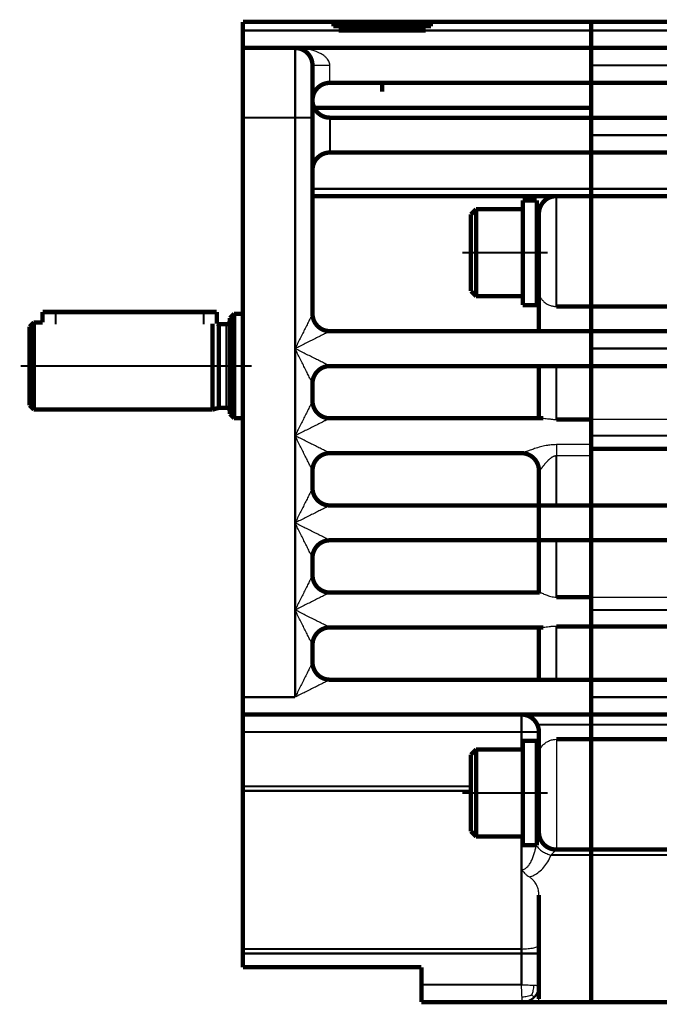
# Model space of a CAD drawing. Header units: inches. Extents: x -427 to 263, y -245 to 239.
# Tile 3 of 9: x -263 to -189, y -67 to 46. Entities that reach past the tile are written whole.
import ezdxf

# ---------------------------------------------------------------- set-up
doc = ezdxf.new("R2010")
doc.units = ezdxf.units.IN
doc.linetypes.add('DOT_CENTER', pattern=[14, 12, -1, 0, -1])
doc.layers.add('1', color=7, linetype='Continuous')

# ---------------------------------------------------------------- blocks, each defined once
blk = doc.blocks.new('D6885T1A3X3X20L__87', base_point=(-260.25, 10.6))
at = {"color": 7, "linetype": 'Continuous', "const_width": 0.5}
for points in [[(-260, 10.99), (-260, 12.19)], [(-260, 12.19), (-258.5, 12.19)], [(-241.5, 12.19), (-258.5, 12.19)], [(-241.5, 12.19), (-240, 12.19)], [(-240, 10.85), (-240, 12.19)]]:
    blk.add_lwpolyline(points, dxfattribs=at)
at = {"color": 124, "linetype": 'Continuous', "const_width": 0.25}
for points in [[(-258.5, 10.76), (-258.5, 12.19)], [(-241.5, 10.76), (-241.5, 12.19)]]:
    blk.add_lwpolyline(points, dxfattribs=at)
blk = doc.blocks.new('1400004010_01_R4_Antriebswelle__88', base_point=(-261.75, -0.26))
at = {"color": 7, "linetype": 'Continuous', "const_width": 0.5}
for points in [[(-238.9, 10.79, 0.414214), (-238.5, 11.19, 0.414214)], [(-238.5, 0.79, 0.414214), (-238.9, 1.19, 0.414214)]]:
    blk.add_lwpolyline(points, format="xyb", dxfattribs=at)
for points in [[(-238.5, 11.49), (-238, 11.99)], [(-238.5, 11.19), (-238.5, 11.49)], [(-238.5, 5.99), (-238.5, 11.19)], [(-238, 5.99), (-238, 11.99)], [(-237, 11.99), (-238, 11.99)], [(-261.5, 10.49), (-261, 10.99)], [(-261.5, 5.99), (-261.5, 10.49)], [(-261, 5.99), (-261, 10.99)], [(-260, 10.99), (-261, 10.99)], [(-240.5, 0.99), (-240.5, 10.86)], [(-239.75, 10.79), (-240, 10.85)], [(-239.75, 10.79), (-238.9, 10.79)], [(-239.75, 1.19), (-239.75, 10.79)], [(-261.5, 1.49), (-261.5, 5.99)], [(-261, 0.99), (-261, 5.99)], [(-238.5, 0.79), (-238.5, 5.99)], [(-238, -0.01), (-238, 5.99)], [(-261.5, 1.49), (-261, 0.99)], [(-240.5, 0.99), (-261, 0.99)], [(-239.75, 1.19), (-240.5, 0.99)], [(-239.75, 1.19), (-238.9, 1.19)], [(-238.5, 0.49), (-238.5, 0.79)], [(-238.5, 0.49), (-238, -0.01)], [(-237, -0.01), (-238, -0.01)]]:
    blk.add_lwpolyline(points, dxfattribs=at)
at = {"color": 124, "linetype": 'Continuous', "const_width": 0.25}
blk.add_lwpolyline([(-238.9, 1.19), (-238.9, 10.79)], dxfattribs=at)
at = {"layer": '1', "color": 30, "linetype": 'DOT_CENTER', "const_width": 0.25}
for points in [[(-237.9, 5.99), (-262.5, 5.99)], [(-239.5, 5.99), (-236, 5.99)]]:
    blk.add_lwpolyline(points, dxfattribs=at)
blk = doc.blocks.new('1402004010_R4_Welleneinheit_Antrieb_2__89', base_point=(-261.75, -0.26))
for name, p in [('D6885T1A3X3X20L__87', (-260.25, 10.6)), ('1400004010_01_R4_Antriebswelle__88', (-261.75, -0.26))]:
    blk.add_blockref(name, p)
blk = doc.blocks.new('Schraube_M_6x20_DIN_912_3_2__90', base_point=(-211.06, 13.74))
at = {"color": 7, "linetype": 'Continuous', "const_width": 0.5}
for points in [[(-210.81, 23.39), (-210.21, 23.99)], [(-210.21, 23.99), (-204.85, 23.99)], [(-210.21, 23.99), (-210.21, 13.99)], [(-210.81, 23.39), (-210.81, 14.59)], [(-203.25, 21.99), (-203, 21.99)], [(-203.25, 15.99), (-203, 15.99)], [(-210.81, 14.59), (-210.21, 13.99)], [(-210.21, 13.99), (-204.85, 13.99)]]:
    blk.add_lwpolyline(points, dxfattribs=at)
at = {"layer": '1', "color": 2, "linetype": 'Continuous', "const_width": 0.25}
for points in [[(-203.25, 21.49), (-203, 21.49)], [(-203.25, 16.49), (-203, 16.49)]]:
    blk.add_lwpolyline(points, dxfattribs=at)
blk = doc.blocks.new('1933100008_Schnor_Scheibe_A_6_4_3_2__91', base_point=(-205.1, 12.74))
at = {"color": 7, "linetype": 'Continuous', "const_width": 0.5}
for points in [[(-204.85, 24.99), (-204.85, 18.99)], [(-204.85, 24.99), (-203.25, 24.99)], [(-203.25, 24.99), (-203.25, 18.99)], [(-204.85, 18.99), (-204.85, 12.99)], [(-203.25, 18.99), (-203.25, 12.99)], [(-204.85, 12.99), (-203.25, 12.99)]]:
    blk.add_lwpolyline(points, dxfattribs=at)
at = {"layer": '1', "color": 30, "linetype": 'DOT_CENTER', "const_width": 0.25}
blk.add_lwpolyline([(-211.81, 18.99), (-202, 18.99)], dxfattribs=at)
blk = doc.blocks.new('1932007002_Verschlussschraube_M10_1_DIN906_2_3__94', base_point=(-226.25, 44.24))
at = {"color": 7, "linetype": 'Continuous', "const_width": 0.5}
for points in [[(-225.5, 44.99), (-221, 44.99)], [(-221, 44.99), (-220.67, 44.99)], [(-220.67, 44.99), (-216.5, 44.99)], [(-221, 44.49), (-226, 44.49)], [(-220.63, 44.49), (-221, 44.49)], [(-216, 44.49), (-220.63, 44.49)]]:
    blk.add_lwpolyline(points, dxfattribs=at)
blk = doc.blocks.new('Schraube_M_6x20_DIN_912_4_2__95', base_point=(-211.06, -48.26))
at = {"color": 7, "linetype": 'Continuous', "const_width": 0.5}
for points in [[(-210.81, -38.61), (-210.21, -38.01)], [(-210.81, -38.61), (-210.81, -47.41)], [(-210.21, -38.01), (-210.21, -48.01)], [(-210.21, -38.01), (-204.85, -38.01)], [(-203.25, -40.01), (-203, -40.01)], [(-203.25, -46.01), (-203, -46.01)], [(-210.81, -47.41), (-210.21, -48.01)], [(-210.21, -48.01), (-204.85, -48.01)]]:
    blk.add_lwpolyline(points, dxfattribs=at)
at = {"layer": '1', "color": 2, "linetype": 'Continuous', "const_width": 0.25}
for points in [[(-203.25, -40.51), (-203, -40.51)], [(-203.25, -45.51), (-203, -45.51)]]:
    blk.add_lwpolyline(points, dxfattribs=at)
blk = doc.blocks.new('1933100008_Schnor_Scheibe_A_6_4_4_2__96', base_point=(-205.1, -49.26))
at = {"color": 7, "linetype": 'Continuous', "const_width": 0.5}
for points in [[(-204.85, -37.01), (-204.85, -43.01)], [(-204.85, -37.01), (-203.25, -37.01)], [(-203.25, -37.01), (-203.25, -43.01)], [(-204.85, -43.01), (-204.85, -49.01)], [(-203.25, -43.01), (-203.25, -49.01)], [(-204.85, -49.01), (-203.25, -49.01)]]:
    blk.add_lwpolyline(points, dxfattribs=at)
at = {"layer": '1', "color": 30, "linetype": 'DOT_CENTER', "const_width": 0.25}
blk.add_lwpolyline([(-211.81, -43.01), (-202, -43.01)], dxfattribs=at)
blk = doc.blocks.new('1400001010_05_R4_Gehäuse_Antrieb_B3_3__98', base_point=(-237.25, -67.26))
at = {"color": 7, "linetype": 'Continuous', "const_width": 0.5}
for points in [[(-237, 44.49), (-237, 45.49)], [(-237, 45.49), (-226.59, 45.49)], [(-226.59, 45.49), (-215.41, 45.49)], [(-226.59, 44.99), (-226.59, 45.49)], [(-226.59, 44.99), (-225.5, 44.99)], [(-225.5, 44.99), (-221, 44.99)], [(-221, 44.99), (-220.67, 44.99)], [(-220.67, 44.99), (-216.5, 44.99)], [(-216.5, 44.99), (-215.41, 44.99)], [(-215.41, 45.49), (-197, 45.49)], [(-215.41, 44.99), (-215.41, 45.49)], [(-197, 44.49), (-197, 45.49)], [(-237, 42.49), (-237, 44.49)], [(-221, 44.49), (-226, 44.49)], [(-220.63, 44.49), (-221, 44.49)], [(-216, 44.49), (-220.63, 44.49)], [(-197, 44.49), (-197, 42.49)], [(-231, 42.49), (-237, 42.49)], [(-237, 42.49), (-237, 34.49)], [(-231, 42.49), (-197, 42.49)], [(-197, 42.49), (-197, 40.49)], [(-229, 40.49), (-229, 36.49)], [(-197, 40.49), (-197, 38.49)], [(-227, 38.49), (-221, 38.49)], [(-221, 38.49), (-197, 38.49)], [(-221, 37.49), (-221, 38.49)], [(-197, 37.99), (-197, 38.49)], [(-197, 35.62), (-197, 37.99)], [(-229, 36.49), (-229, 34.49)], [(-197, 35.62), (-228.8, 35.62)], [(-197, 35.62), (-197, 34.49)], [(-237, -32.01), (-237, 34.49)], [(-229, 28.49), (-229, 34.49)], [(-227, 34.49), (-197, 34.49)], [(-197, 34.49), (-197, 32.49)], [(-197, 32.49), (-197, 30.49)], [(-227, 30.49), (-197, 30.49)], [(-197, 30.49), (-197, 26.33)], [(-229, 26.33), (-229, 28.49)], [(-229, 25.49), (-229, 26.33)], [(-197, 26.33), (-197, 25.49)], [(-229, 11.99), (-229, 25.49)], [(-201, 25.49), (-229, 25.49)], [(-197, 25.49), (-201, 25.49)], [(-197, 25.49), (-197, 12.82)], [(-203, 23.49), (-203, 14.63)], [(-203, 14.63), (-203, 9.99)], [(-197, 12.82), (-201, 12.82)], [(-197, 12.82), (-197, 9.99)], [(-203, 9.99), (-227, 9.99)], [(-197, 9.99), (-203, 9.99)], [(-197, 9.99), (-197, 7.99)], [(-197, 7.99), (-197, 5.99)], [(-203, 5.99), (-227, 5.99)], [(-201, 5.99), (-203, 5.99)], [(-203, 5.99), (-203, -0.01)], [(-197, 5.99), (-201, 5.99)], [(-197, 5.99), (-197, -0.14)], [(-229, 1.99), (-229, 3.99)], [(-203, -0.01), (-227, -0.01)], [(-202.48, -0.01), (-203, -0.01)], [(-197, -0.14), (-201, -0.14)], [(-197, -2.01), (-197, -0.14)], [(-197, -3.03), (-197, -2.01)], [(-197, -3.03), (-197, -3.5)], [(-197, -3.5), (-197, -4.33)], [(-205, -4.01), (-227, -4.01)], [(-204.99, -4.01), (-205, -4.01)], [(-197, -4.33), (-197, -10.01)], [(-229, -8.01), (-229, -6.01)], [(-203, -6.01), (-203, -10.01)], [(-203, -10.01), (-227, -10.01)], [(-203, -14.01), (-203, -10.01)], [(-201, -10.01), (-203, -10.01)], [(-197, -10.01), (-201, -10.01)], [(-197, -14.01), (-197, -10.01)], [(-203, -14.01), (-227, -14.01)], [(-203, -14.01), (-203, -20.01)], [(-201, -14.01), (-203, -14.01)], [(-197, -14.01), (-201, -14.01)], [(-197, -14.01), (-197, -20.53)], [(-229, -18.01), (-229, -16.01)], [(-203, -20.01), (-227, -20.01)], [(-202.91, -20.01), (-203, -20.01)], [(-197, -20.53), (-201, -20.53)], [(-197, -22.01), (-197, -20.53)], [(-197, -23.89), (-197, -22.01)], [(-197, -23.89), (-201, -23.89)], [(-197, -23.89), (-197, -30.01)], [(-203, -24.01), (-227, -24.01)], [(-203, -24.01), (-203, -30.01)], [(-202.48, -24.01), (-203, -24.01)], [(-229, -28.01), (-229, -26.01)], [(-203, -30.01), (-227, -30.01)], [(-201, -30.01), (-203, -30.01)], [(-197, -30.01), (-201, -30.01)], [(-197, -32.01), (-197, -30.01)], [(-237, -32.01), (-237, -34.01)], [(-197, -34.01), (-197, -32.01)], [(-237, -36.01), (-237, -34.01)], [(-205, -34.01), (-237, -34.01)], [(-197, -34.01), (-205, -34.01)], [(-197, -34.01), (-197, -35.17)], [(-197, -35.17), (-197, -36.85)], [(-237, -42.25), (-237, -36.01)], [(-203, -36.01), (-203, -38.65)], [(-197, -36.85), (-201, -36.85)], [(-197, -36.85), (-197, -49.51)], [(-203, -38.65), (-203, -47.53)], [(-237, -42.25), (-237, -42.77)], [(-237, -42.77), (-237, -60.92)], [(-197, -49.51), (-201, -49.51)], [(-197, -49.51), (-197, -50.13)], [(-197, -50.13), (-197, -62.01)], [(-203, -54.72), (-203, -60.4)], [(-237, -61.44), (-237, -60.92)], [(-203, -60.4), (-203, -61.44)], [(-237, -63.01), (-237, -61.44)], [(-203, -65.13), (-203, -61.44)], [(-197, -62.01), (-197, -67.01)], [(-237, -63.01), (-216.5, -63.01)], [(-216.5, -65.01), (-216.5, -63.01)], [(-216.5, -65.01), (-216.5, -67.01)], [(-203, -66.66), (-203, -65.13)], [(-204.89, -67.01), (-216.5, -67.01)], [(-203, -67.01), (-204.89, -67.01)], [(-197, -67.01), (-203, -67.01)]]:
    blk.add_lwpolyline(points, dxfattribs=at)
at = {"color": 124, "linetype": 'Continuous', "const_width": 0.25}
for points in [[(-226, 44.49), (-237, 44.49)], [(-197, 44.49), (-216, 44.49)], [(-231, 42.49), (-231, 34.49)], [(-231, 34.49), (-237, 34.49)], [(-229, 34.49), (-231, 34.49)], [(-231, 7.99), (-231, 34.49)], [(-227, 30.49), (-227, 34.49)], [(-197, 26.33), (-229, 26.33)], [(-201, 25.49), (-201, 12.82)], [(-231, -2.01), (-231, 7.99)], [(-201, 5.99), (-201, -0.14)], [(-231, -12.01), (-231, -2.01)], [(-201, -4.33), (-201, -10.01)], [(-231, -22.01), (-231, -12.01)], [(-201, -14.01), (-201, -20.53)], [(-231, -32.01), (-231, -22.01)], [(-201, -23.89), (-201, -30.01)], [(-231, -32.01), (-237, -32.01)], [(-205, -34.01), (-205, -36.01)], [(-205, -36.01), (-237, -36.01)], [(-205, -36.01), (-205, -38.01)], [(-203, -36.01), (-205, -36.01)], [(-197, -35.17), (-203.19, -35.17)], [(-210.81, -42.25), (-237, -42.25)], [(-210.81, -42.77), (-237, -42.77)], [(-205, -48.01), (-205, -51.82)], [(-197, -50.13), (-201.61, -50.13)], [(-205, -51.82), (-205, -60.92)], [(-205, -60.92), (-237, -60.92)], [(-205, -60.92), (-205, -61.44)], [(-205, -61.44), (-237, -61.44)], [(-205, -65.01), (-205, -61.44)], [(-203, -61.44), (-205, -61.44)], [(-205, -65.01), (-216.5, -65.01)]]:
    blk.add_lwpolyline(points, dxfattribs=at)
at = {"color": 7, "linetype": 'Continuous', "const_width": 0.5}
for points in [[(-229, 40.49, 0.414214), (-231, 42.49, 0.414214)], [(-227, 38.49, 0.414214), (-229, 36.49, 0.414214)], [(-229, 36.49, 0.11279), (-228.8, 35.62, 0.11279)], [(-228.8, 35.62, 0.28797), (-227, 34.49, 0.28797)], [(-227, 30.49, 0.414214), (-229, 28.49, 0.414214)], [(-201, 25.49, 0.414214), (-203, 23.49, 0.414214)], [(-229, 11.99, 0.414214), (-227, 9.99, 0.414214)], [(-227, 5.99, 0.414214), (-229, 3.99, 0.414214)], [(-229, 1.99, 0.414214), (-227, -0.01, 0.414214)], [(-227, -4.01, 0.414214), (-229, -6.01, 0.414214)], [(-204.99, -4.01, 0.001794), (-205, -4.01, 0.001794)], [(-203, -6.01, 0.412113), (-204.99, -4.01, 0.412113)], [(-229, -8.01, 0.414214), (-227, -10.01, 0.414214)], [(-227, -14.01, 0.414214), (-229, -16.01, 0.414214)], [(-229, -18.01, 0.414214), (-227, -20.01, 0.414214)], [(-227, -24.01, 0.414214), (-229, -26.01, 0.414214)], [(-229, -28.01, 0.414214), (-227, -30.01, 0.414214)], [(-203.19, -35.17, 0.291942), (-205, -34.01, 0.291942)], [(-203, -36.01, 0.109081), (-203.19, -35.17, 0.109081)], [(-203, -47.51, 0.002122), (-203, -47.53, 0.002122)], [(-203, -47.53, 0.411729), (-201, -49.51, 0.411729)]]:
    blk.add_lwpolyline(points, format="xyb", dxfattribs=at)
at = {"color": 124, "linetype": 'Continuous', "const_width": 0.25}
for points in [[(-203, -6.01, 0.164008), (-202.99, -6.03, 0.164008)], [(-203.55, -66.46, 0.198912), (-203, -65.13, 0.198912)], [(-204.89, -67.01, 0.198912), (-203.55, -66.46, 0.198912)]]:
    blk.add_lwpolyline(points, format="xyb", dxfattribs=at)
at = {"color": 124, "linetype": 'Continuous'}
for points, knots in [([(-227, 40.49), (-227, 40.51), (-227, 40.57), (-227.02, 40.69), (-227.07, 40.87), (-227.19, 41.11), (-227.38, 41.34), (-227.64, 41.59), (-227.98, 41.81), (-228.34, 41.98), (-228.74, 42.14), (-229.18, 42.27), (-229.67, 42.38), (-230.11, 42.44), (-230.49, 42.47), (-230.78, 42.48), (-230.94, 42.49), (-231, 42.49)], [0, 0, 0, 0, 0.083438, 0.157061, 0.365277, 0.650223, 0.944775, 1.271158, 1.72816, 2.143097, 2.476485, 3.015437, 3.520674, 3.975487, 4.360979, 4.656766, 4.841439, 4.841439, 4.841439, 4.841439]), ([(-227, 40.49), (-227.12, 40.49), (-227.37, 40.49), (-227.74, 40.49), (-228.08, 40.49), (-228.39, 40.49), (-228.65, 40.49), (-228.82, 40.49), (-228.93, 40.49), (-228.98, 40.49), (-229, 40.49)], [0, 0, 0, 0, 0.374731, 0.736189, 1.098019, 1.414213, 1.671632, 1.859577, 1.929788, 2, 2, 2, 2]), ([(-227, 38.49), (-227, 38.51), (-227, 38.56), (-227, 38.67), (-227, 38.84), (-227, 39.09), (-227, 39.39), (-227, 39.73), (-227, 40.1), (-227, 40.36), (-227, 40.49)], [0, 0, 0, 0, 0.075873, 0.151746, 0.336886, 0.586256, 0.889114, 1.234586, 1.609794, 2, 2, 2, 2]), ([(-229, 11.99), (-229, 11.98), (-229, 11.98), (-229.01, 11.97), (-229.02, 11.94), (-229.04, 11.9), (-229.07, 11.85), (-229.1, 11.78), (-229.14, 11.7), (-229.19, 11.6), (-229.25, 11.49), (-229.33, 11.33), (-229.43, 11.12), (-229.56, 10.86), (-229.7, 10.59), (-229.89, 10.21), (-230.12, 9.74), (-230.41, 9.16), (-230.71, 8.57), (-230.9, 8.18), (-231, 7.99)], [0, 0, 0, 0, 0.00687, 0.013741, 0.043631, 0.088416, 0.146186, 0.215035, 0.317714, 0.432045, 0.555881, 0.687074, 0.964809, 1.257441, 1.56142, 1.873194, 2.509289, 3.157016, 3.812568, 4.472136, 4.472136, 4.472136, 4.472136]), ([(-227, 9.99), (-227, 9.99), (-227.01, 9.98), (-227.02, 9.98), (-227.04, 9.96), (-227.08, 9.94), (-227.13, 9.92), (-227.2, 9.88), (-227.29, 9.84), (-227.39, 9.79), (-227.5, 9.74), (-227.66, 9.66), (-227.87, 9.55), (-228.13, 9.42), (-228.4, 9.29), (-228.77, 9.1), (-229.25, 8.86), (-229.83, 8.57), (-230.41, 8.28), (-230.8, 8.08), (-231, 7.99)], [0, 0, 0, 0, 0.00687, 0.013741, 0.043631, 0.088416, 0.146186, 0.215035, 0.317714, 0.432045, 0.555881, 0.687074, 0.964809, 1.257441, 1.56142, 1.873194, 2.509289, 3.157016, 3.812568, 4.472136, 4.472136, 4.472136, 4.472136]), ([(-229, 3.99), (-229, 3.99), (-229, 3.99), (-229.01, 4.01), (-229.02, 4.03), (-229.04, 4.07), (-229.07, 4.12), (-229.1, 4.19), (-229.14, 4.27), (-229.19, 4.38), (-229.25, 4.49), (-229.33, 4.64), (-229.43, 4.85), (-229.56, 5.11), (-229.7, 5.38), (-229.89, 5.76), (-230.12, 6.23), (-230.41, 6.81), (-230.71, 7.4), (-230.9, 7.79), (-231, 7.99)], [0, 0, 0, 0, 0.00687, 0.013741, 0.043632, 0.088416, 0.146186, 0.215035, 0.317714, 0.432045, 0.555881, 0.687074, 0.964809, 1.257441, 1.56142, 1.873195, 2.509289, 3.157016, 3.812568, 4.472136, 4.472136, 4.472136, 4.472136]), ([(-227, 5.99), (-227, 5.99), (-227.01, 5.99), (-227.02, 6), (-227.04, 6.01), (-227.08, 6.03), (-227.13, 6.05), (-227.2, 6.09), (-227.29, 6.13), (-227.39, 6.18), (-227.5, 6.24), (-227.66, 6.32), (-227.87, 6.42), (-228.13, 6.55), (-228.4, 6.69), (-228.77, 6.87), (-229.25, 7.11), (-229.83, 7.4), (-230.41, 7.69), (-230.8, 7.89), (-231, 7.99)], [0, 0, 0, 0, 0.00687, 0.013741, 0.043631, 0.088416, 0.146186, 0.215035, 0.317714, 0.432045, 0.555881, 0.687074, 0.964809, 1.257441, 1.56142, 1.873194, 2.509289, 3.157016, 3.812568, 4.472136, 4.472136, 4.472136, 4.472136]), ([(-229, 1.99), (-229, 1.98), (-229, 1.98), (-229.01, 1.97), (-229.02, 1.94), (-229.04, 1.9), (-229.07, 1.85), (-229.1, 1.78), (-229.14, 1.7), (-229.19, 1.6), (-229.25, 1.49), (-229.33, 1.33), (-229.43, 1.12), (-229.56, 0.86), (-229.7, 0.59), (-229.89, 0.21), (-230.12, -0.26), (-230.41, -0.84), (-230.71, -1.43), (-230.9, -1.82), (-231, -2.01)], [0, 0, 0, 0, 0.00687, 0.013741, 0.043631, 0.088416, 0.146186, 0.215035, 0.317714, 0.432045, 0.555881, 0.687074, 0.964809, 1.257441, 1.56142, 1.873194, 2.509289, 3.157016, 3.812568, 4.472136, 4.472136, 4.472136, 4.472136]), ([(-227, -0.01), (-227, -0.01), (-227.01, -0.02), (-227.02, -0.02), (-227.04, -0.04), (-227.08, -0.06), (-227.13, -0.08), (-227.2, -0.12), (-227.29, -0.16), (-227.39, -0.21), (-227.5, -0.26), (-227.66, -0.34), (-227.87, -0.45), (-228.13, -0.58), (-228.4, -0.71), (-228.77, -0.9), (-229.25, -1.14), (-229.83, -1.43), (-230.41, -1.72), (-230.8, -1.92), (-231, -2.01)], [0, 0, 0, 0, 0.00687, 0.013741, 0.043631, 0.088416, 0.146186, 0.215035, 0.317714, 0.432045, 0.555881, 0.687074, 0.964809, 1.257441, 1.56142, 1.873194, 2.509289, 3.157016, 3.812568, 4.472136, 4.472136, 4.472136, 4.472136]), ([(-229, -6.01), (-229, -6.01), (-229, -6.01), (-229.01, -5.99), (-229.02, -5.97), (-229.04, -5.93), (-229.07, -5.88), (-229.1, -5.81), (-229.14, -5.73), (-229.19, -5.62), (-229.25, -5.51), (-229.33, -5.36), (-229.43, -5.15), (-229.56, -4.89), (-229.7, -4.62), (-229.89, -4.24), (-230.12, -3.77), (-230.41, -3.19), (-230.71, -2.6), (-230.9, -2.21), (-231, -2.01)], [0, 0, 0, 0, 0.00687, 0.013741, 0.043631, 0.088416, 0.146186, 0.215035, 0.317714, 0.432045, 0.555881, 0.687074, 0.964809, 1.257441, 1.56142, 1.873194, 2.509289, 3.157016, 3.812568, 4.472136, 4.472136, 4.472136, 4.472136]), ([(-227, -4.01), (-227, -4.01), (-227.01, -4.01), (-227.02, -4), (-227.04, -3.99), (-227.08, -3.97), (-227.13, -3.95), (-227.2, -3.91), (-227.29, -3.87), (-227.39, -3.82), (-227.5, -3.76), (-227.66, -3.68), (-227.87, -3.58), (-228.13, -3.45), (-228.4, -3.31), (-228.77, -3.13), (-229.25, -2.89), (-229.83, -2.6), (-230.41, -2.31), (-230.8, -2.11), (-231, -2.01)], [0, 0, 0, 0, 0.00687, 0.013741, 0.043631, 0.088416, 0.146186, 0.215035, 0.317714, 0.432045, 0.555881, 0.687074, 0.964809, 1.257441, 1.56142, 1.873194, 2.509289, 3.157016, 3.812568, 4.472136, 4.472136, 4.472136, 4.472136]), ([(-201, -3.03), (-201.2, -3.04), (-201.59, -3.05), (-202.2, -3.14), (-202.84, -3.29), (-203.44, -3.47), (-203.97, -3.66), (-204.37, -3.8), (-204.65, -3.91), (-204.82, -3.97), (-204.92, -4), (-204.97, -4.01), (-204.99, -4.01)], [0, 0, 0, 0, 0.585114, 1.191376, 1.838473, 2.544554, 3.077516, 3.541317, 3.796863, 3.988683, 4.07011, 4.126508, 4.126508, 4.126508, 4.126508]), ([(-197, -3.03), (-197.64, -3.03), (-198.93, -3.03), (-200.25, -3.03), (-200.93, -3.03), (-200.98, -3.03), (-201, -3.03)], [0, 0, 0, 0, 1.933773, 3.867547, 3.933779, 4.000013, 4.000013, 4.000013, 4.000013]), ([(-201, -3.03), (-201, -3.08), (-201, -3.18), (-201, -3.34), (-201, -3.5), (-201, -3.66), (-201, -3.83), (-201, -4), (-201, -4.17), (-201, -4.28), (-201, -4.33)], [0, 0, 0, 0, 0.146742, 0.301211, 0.46194, 0.627281, 0.795463, 0.964654, 1.133023, 1.298815, 1.298815, 1.298815, 1.298815]), ([(-204.99, -4.01), (-204.86, -4.02), (-204.61, -4.03), (-204.24, -4.15), (-203.88, -4.33), (-203.56, -4.6), (-203.3, -4.92), (-203.12, -5.28), (-203.01, -5.66), (-203, -5.91), (-202.99, -6.03)], [0, 0, 0, 0, 0.366069, 0.754362, 1.159251, 1.573089, 1.98723, 2.392954, 2.78242, 3.149771, 3.149771, 3.149771, 3.149771]), ([(-201, -4.33), (-201.02, -4.33), (-201.05, -4.33), (-201.11, -4.34), (-201.17, -4.35), (-201.22, -4.36), (-201.29, -4.38), (-201.35, -4.41), (-201.41, -4.44), (-201.48, -4.47), (-201.55, -4.51), (-201.61, -4.56), (-201.68, -4.61), (-201.75, -4.67), (-201.82, -4.73), (-201.89, -4.79), (-201.96, -4.86), (-202.03, -4.94), (-202.11, -5.01), (-202.18, -5.09), (-202.24, -5.17), (-202.31, -5.25), (-202.38, -5.33), (-202.44, -5.41), (-202.5, -5.48), (-202.56, -5.56), (-202.61, -5.63), (-202.66, -5.7), (-202.71, -5.75), (-202.75, -5.8), (-202.78, -5.84), (-202.81, -5.88), (-202.84, -5.92), (-202.87, -5.95), (-202.89, -5.97), (-202.91, -6), (-202.93, -6.01), (-202.95, -6.02), (-202.96, -6.03), (-202.97, -6.04), (-202.98, -6.04), (-202.99, -6.04), (-202.99, -6.03), (-202.99, -6.03), (-202.99, -6.03)], [0, 0, 0, 0, 0.054272, 0.109517, 0.166071, 0.224274, 0.290798, 0.359395, 0.430443, 0.504285, 0.58123, 0.661557, 0.745513, 0.837284, 0.931798, 1.028945, 1.128589, 1.230564, 1.334688, 1.440758, 1.54856, 1.65115, 1.752559, 1.852151, 1.949286, 2.043319, 2.133601, 2.219481, 2.300309, 2.356629, 2.409441, 2.45848, 2.503489, 2.544215, 2.580414, 2.609338, 2.633687, 2.65365, 2.669486, 2.681609, 2.690798, 2.698586, 2.700094, 2.702719, 2.702719, 2.702719, 2.702719]), ([(-197, -4.33), (-197.64, -4.33), (-198.93, -4.33), (-200.25, -4.33), (-200.93, -4.33), (-200.98, -4.33), (-201, -4.33)], [0, 0, 0, 0, 1.933773, 3.867547, 3.933774, 4, 4, 4, 4]), ([(-229, -8.01), (-229, -8.02), (-229, -8.02), (-229.01, -8.03), (-229.02, -8.06), (-229.04, -8.1), (-229.07, -8.15), (-229.1, -8.22), (-229.14, -8.3), (-229.19, -8.4), (-229.25, -8.51), (-229.33, -8.67), (-229.43, -8.88), (-229.56, -9.14), (-229.7, -9.41), (-229.89, -9.79), (-230.12, -10.26), (-230.41, -10.84), (-230.71, -11.43), (-230.9, -11.82), (-231, -12.01)], [0, 0, 0, 0, 0.00687, 0.013741, 0.043631, 0.088416, 0.146186, 0.215035, 0.317714, 0.432045, 0.555881, 0.687074, 0.964809, 1.257441, 1.56142, 1.873194, 2.509289, 3.157016, 3.812568, 4.472136, 4.472136, 4.472136, 4.472136]), ([(-227, -10.01), (-227, -10.01), (-227.01, -10.02), (-227.02, -10.02), (-227.04, -10.04), (-227.08, -10.06), (-227.13, -10.08), (-227.2, -10.12), (-227.29, -10.16), (-227.39, -10.21), (-227.5, -10.26), (-227.66, -10.34), (-227.87, -10.45), (-228.13, -10.58), (-228.4, -10.71), (-228.77, -10.9), (-229.25, -11.14), (-229.83, -11.43), (-230.41, -11.72), (-230.8, -11.92), (-231, -12.01)], [0, 0, 0, 0, 0.00687, 0.013741, 0.043631, 0.088416, 0.146186, 0.215035, 0.317714, 0.432045, 0.555881, 0.687074, 0.964809, 1.257441, 1.56142, 1.873194, 2.509289, 3.157016, 3.812568, 4.472136, 4.472136, 4.472136, 4.472136]), ([(-229, -16.01), (-229, -16.01), (-229, -16.01), (-229.01, -15.99), (-229.02, -15.97), (-229.04, -15.93), (-229.07, -15.88), (-229.1, -15.81), (-229.14, -15.73), (-229.19, -15.62), (-229.25, -15.51), (-229.33, -15.36), (-229.43, -15.15), (-229.56, -14.89), (-229.7, -14.62), (-229.89, -14.24), (-230.12, -13.77), (-230.41, -13.19), (-230.71, -12.6), (-230.9, -12.21), (-231, -12.01)], [0, 0, 0, 0, 0.00687, 0.013741, 0.043631, 0.088416, 0.146186, 0.215035, 0.317714, 0.432045, 0.555881, 0.687074, 0.964809, 1.257441, 1.56142, 1.873194, 2.509289, 3.157016, 3.812568, 4.472136, 4.472136, 4.472136, 4.472136]), ([(-227, -14.01), (-227, -14.01), (-227.01, -14.01), (-227.02, -14), (-227.04, -13.99), (-227.08, -13.97), (-227.13, -13.95), (-227.2, -13.91), (-227.29, -13.87), (-227.39, -13.82), (-227.5, -13.76), (-227.66, -13.68), (-227.87, -13.58), (-228.13, -13.45), (-228.4, -13.31), (-228.77, -13.13), (-229.25, -12.89), (-229.83, -12.6), (-230.41, -12.31), (-230.8, -12.11), (-231, -12.01)], [0, 0, 0, 0, 0.00687, 0.013741, 0.043631, 0.088416, 0.146186, 0.215035, 0.317714, 0.432045, 0.555881, 0.687074, 0.964809, 1.257441, 1.56142, 1.873194, 2.509289, 3.157016, 3.812568, 4.472136, 4.472136, 4.472136, 4.472136]), ([(-229, -18.01), (-229, -18.02), (-229, -18.02), (-229.01, -18.03), (-229.02, -18.06), (-229.04, -18.1), (-229.07, -18.15), (-229.1, -18.22), (-229.14, -18.3), (-229.19, -18.4), (-229.25, -18.51), (-229.33, -18.67), (-229.43, -18.88), (-229.56, -19.14), (-229.7, -19.41), (-229.89, -19.79), (-230.12, -20.26), (-230.41, -20.84), (-230.71, -21.43), (-230.9, -21.82), (-231, -22.01)], [0, 0, 0, 0, 0.00687, 0.013741, 0.043632, 0.088416, 0.146186, 0.215035, 0.317714, 0.432045, 0.555881, 0.687074, 0.964809, 1.257441, 1.56142, 1.873195, 2.509289, 3.157016, 3.812568, 4.472136, 4.472136, 4.472136, 4.472136]), ([(-227, -20.01), (-227, -20.01), (-227.01, -20.02), (-227.02, -20.02), (-227.04, -20.04), (-227.08, -20.06), (-227.13, -20.08), (-227.2, -20.12), (-227.29, -20.16), (-227.39, -20.21), (-227.5, -20.26), (-227.66, -20.34), (-227.87, -20.45), (-228.13, -20.58), (-228.4, -20.71), (-228.77, -20.9), (-229.25, -21.14), (-229.83, -21.43), (-230.41, -21.72), (-230.8, -21.92), (-231, -22.01)], [0, 0, 0, 0, 0.00687, 0.013741, 0.043631, 0.088416, 0.146186, 0.215035, 0.317714, 0.432045, 0.555881, 0.687074, 0.964809, 1.257441, 1.56142, 1.873194, 2.509289, 3.157016, 3.812568, 4.472136, 4.472136, 4.472136, 4.472136]), ([(-229, -26.01), (-229, -26.01), (-229, -26.01), (-229.01, -25.99), (-229.02, -25.97), (-229.04, -25.93), (-229.07, -25.88), (-229.1, -25.81), (-229.14, -25.73), (-229.19, -25.62), (-229.25, -25.51), (-229.33, -25.36), (-229.43, -25.15), (-229.56, -24.89), (-229.7, -24.62), (-229.89, -24.24), (-230.12, -23.77), (-230.41, -23.19), (-230.71, -22.6), (-230.9, -22.21), (-231, -22.01)], [0, 0, 0, 0, 0.00687, 0.013741, 0.043631, 0.088416, 0.146186, 0.215035, 0.317714, 0.432045, 0.555881, 0.687074, 0.964809, 1.257441, 1.56142, 1.873194, 2.509289, 3.157016, 3.812568, 4.472136, 4.472136, 4.472136, 4.472136]), ([(-227, -24.01), (-227, -24.01), (-227.01, -24.01), (-227.02, -24), (-227.04, -23.99), (-227.08, -23.97), (-227.13, -23.95), (-227.2, -23.91), (-227.29, -23.87), (-227.39, -23.82), (-227.5, -23.76), (-227.66, -23.68), (-227.87, -23.58), (-228.13, -23.45), (-228.4, -23.31), (-228.77, -23.13), (-229.25, -22.89), (-229.83, -22.6), (-230.41, -22.31), (-230.8, -22.11), (-231, -22.01)], [0, 0, 0, 0, 0.00687, 0.013741, 0.043631, 0.088416, 0.146186, 0.215035, 0.317714, 0.432045, 0.555881, 0.687074, 0.964809, 1.257441, 1.56142, 1.873194, 2.509289, 3.157016, 3.812568, 4.472136, 4.472136, 4.472136, 4.472136]), ([(-229, -28.01), (-229, -28.02), (-229, -28.02), (-229.01, -28.03), (-229.02, -28.06), (-229.04, -28.1), (-229.07, -28.15), (-229.1, -28.22), (-229.14, -28.3), (-229.19, -28.4), (-229.25, -28.51), (-229.33, -28.67), (-229.43, -28.88), (-229.56, -29.14), (-229.7, -29.41), (-229.89, -29.79), (-230.12, -30.26), (-230.41, -30.84), (-230.71, -31.43), (-230.9, -31.82), (-231, -32.01)], [0, 0, 0, 0, 0.00687, 0.013741, 0.043631, 0.088416, 0.146186, 0.215035, 0.317714, 0.432045, 0.555881, 0.687074, 0.964809, 1.257441, 1.56142, 1.873194, 2.509289, 3.157016, 3.812568, 4.472136, 4.472136, 4.472136, 4.472136]), ([(-227, -30.01), (-227, -30.01), (-227.01, -30.02), (-227.02, -30.02), (-227.04, -30.04), (-227.08, -30.06), (-227.13, -30.08), (-227.2, -30.12), (-227.29, -30.16), (-227.39, -30.21), (-227.5, -30.26), (-227.66, -30.34), (-227.87, -30.45), (-228.13, -30.58), (-228.4, -30.71), (-228.77, -30.9), (-229.25, -31.14), (-229.83, -31.43), (-230.41, -31.72), (-230.8, -31.92), (-231, -32.01)], [0, 0, 0, 0, 0.00687, 0.013741, 0.043631, 0.088416, 0.146186, 0.215035, 0.317714, 0.432045, 0.555881, 0.687074, 0.964809, 1.257441, 1.56142, 1.873194, 2.509289, 3.157016, 3.812568, 4.472136, 4.472136, 4.472136, 4.472136]), ([(-201, -36.85), (-201, -37.06), (-201, -37.58), (-201, -38.49), (-201, -39.64), (-201, -40.99), (-201, -42.49), (-201, -44.04), (-201, -45.54), (-201, -46.86), (-201, -47.94), (-201, -48.68), (-201, -49.18), (-201, -49.4), (-201, -49.51)], [0, 0, 0, 0, 0.634022, 1.558762, 2.725509, 4.072942, 5.626389, 7.211689, 8.733154, 10.101634, 11.175772, 11.986117, 12.323574, 12.661032, 12.661032, 12.661032, 12.661032]), ([(-203, -47.53), (-203.01, -47.62), (-203.03, -47.82), (-203.11, -48.12), (-203.18, -48.44), (-203.23, -48.64), (-203.25, -48.75)], [0, 0, 0, 0, 0.257594, 0.613571, 0.912969, 1.24736, 1.24736, 1.24736, 1.24736]), ([(-201, -49.52), (-201.12, -49.52), (-201.37, -49.5), (-201.75, -49.39), (-202.1, -49.21), (-202.42, -48.95), (-202.68, -48.63), (-202.87, -48.27), (-202.98, -47.9), (-202.99, -47.65), (-203, -47.53)], [0, 0, 0, 0, 0.365466, 0.752638, 1.155719, 1.566996, 1.977914, 2.380008, 2.765787, 3.129727, 3.129727, 3.129727, 3.129727]), ([(-205, -51.82), (-204.99, -51.82), (-204.97, -51.82), (-204.89, -51.81), (-204.78, -51.79), (-204.61, -51.72), (-204.45, -51.61), (-204.3, -51.47), (-204.17, -51.32), (-204.06, -51.16), (-203.94, -50.96), (-203.79, -50.68), (-203.64, -50.3), (-203.5, -49.86), (-203.39, -49.43), (-203.33, -49.15), (-203.3, -49.02)], [0, 0, 0, 0, 0.028353, 0.053658, 0.234586, 0.385025, 0.590124, 0.821266, 0.988682, 1.185413, 1.414746, 1.680294, 2.152474, 2.623493, 3.073888, 3.48251, 3.48251, 3.48251, 3.48251]), ([(-203.3, -49.02), (-203.26, -49.08), (-203.17, -49.21), (-203.01, -49.39), (-202.82, -49.56), (-202.6, -49.72), (-202.36, -49.86), (-202.11, -49.97), (-201.86, -50.07), (-201.69, -50.11), (-201.61, -50.13)], [0, 0, 0, 0, 0.226564, 0.470384, 0.729059, 0.998549, 1.273814, 1.549307, 1.819548, 2.079689, 2.079689, 2.079689, 2.079689]), ([(-201, -49.52), (-201, -49.53), (-201, -49.54), (-201.02, -49.55), (-201.04, -49.58), (-201.08, -49.61), (-201.12, -49.65), (-201.17, -49.69), (-201.25, -49.76), (-201.35, -49.86), (-201.48, -49.98), (-201.56, -50.08), (-201.61, -50.13)], [0, 0, 0, 0, 0.0108038, 0.0286901, 0.0665878, 0.1181694, 0.1791048, 0.2449929, 0.3114145, 0.4785375, 0.6632623, 0.8585987, 0.8585987, 0.8585987, 0.8585987]), ([(-201, -49.51), (-201, -49.51), (-201, -49.51), (-201, -49.52), (-201, -49.52), (-201, -49.52), (-201, -49.52)], [0, 0, 0, 0, 0.000707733, 0.001415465, 0.004687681, 0.008488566, 0.008488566, 0.008488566, 0.008488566]), ([(-204.1, -52.65), (-204.01, -52.62), (-203.84, -52.57), (-203.46, -52.39), (-202.97, -52.08), (-202.42, -51.55), (-201.95, -50.89), (-201.72, -50.39), (-201.61, -50.13)], [0, 0, 0, 0, 0.282699, 0.539241, 1.246376, 2.022863, 2.802045, 3.668382, 3.668382, 3.668382, 3.668382]), ([(-205, -60.92), (-204.74, -60.91), (-204.26, -60.9), (-203.66, -60.79), (-203.18, -60.68), (-203.05, -60.47), (-203, -60.4)], [0, 0, 0, 0, 0.766378, 1.424858, 1.889787, 2.139625, 2.139625, 2.139625, 2.139625]), ([(-204.94, -66.43), (-204.95, -66.33), (-204.96, -66.11), (-204.97, -65.77), (-204.99, -65.4), (-205, -65.14), (-205, -65.01)], [0, 0, 0, 0, 0.305157, 0.649478, 1.02564, 1.415378, 1.415378, 1.415378, 1.415378]), ([(-205, -65.01), (-204.87, -65.02), (-204.62, -65.03), (-204.25, -65.04), (-203.9, -65.06), (-203.69, -65.07), (-203.59, -65.07)], [0, 0, 0, 0, 0.389738, 0.7659, 1.110221, 1.415378, 1.415378, 1.415378, 1.415378]), ([(-203.83, -66.19), (-203.81, -66.15), (-203.77, -66.06), (-203.7, -65.89), (-203.64, -65.65), (-203.59, -65.37), (-203.59, -65.17), (-203.59, -65.07)], [0, 0, 0, 0, 0.110269, 0.30449, 0.551653, 0.84053, 1.151439, 1.151439, 1.151439, 1.151439]), ([(-203.59, -65.07), (-203.53, -65.07), (-203.42, -65.08), (-203.28, -65.09), (-203.16, -65.1), (-203.08, -65.11), (-203.03, -65.11), (-203.01, -65.12), (-203, -65.13)], [0, 0, 0, 0, 0.1713537, 0.3171265, 0.4345112, 0.5187752, 0.5708228, 0.5906368, 0.5906368, 0.5906368, 0.5906368]), ([(-203.83, -66.19), (-203.9, -66.22), (-204.07, -66.29), (-204.34, -66.37), (-204.64, -66.42), (-204.84, -66.43), (-204.94, -66.43)], [0, 0, 0, 0, 0.24223, 0.551519, 0.840397, 1.151306, 1.151306, 1.151306, 1.151306]), ([(-204.89, -67.01), (-204.89, -67.01), (-204.9, -66.99), (-204.9, -66.93), (-204.92, -66.85), (-204.92, -66.74), (-204.93, -66.59), (-204.94, -66.49), (-204.94, -66.43)], [0, 0, 0, 0, 0.019814, 0.0718616, 0.1561256, 0.2735102, 0.419283, 0.5906368, 0.5906368, 0.5906368, 0.5906368]), ([(-203.83, -66.19), (-203.79, -66.22), (-203.72, -66.29), (-203.64, -66.37), (-203.59, -66.42), (-203.57, -66.45), (-203.56, -66.46), (-203.55, -66.46)], [0, 0, 0, 0, 0.1517286, 0.2850323, 0.3448613, 0.375021, 0.3885948, 0.3885948, 0.3885948, 0.3885948])]:
    blk.add_open_spline(points, degree=3, knots=knots, dxfattribs=at)
at = {"color": 7, "linetype": 'Continuous'}
for points, knots in [([(-203, 14.63), (-202.99, 14.49), (-202.97, 14.26), (-202.85, 13.92), (-202.68, 13.63), (-202.41, 13.33), (-202.1, 13.11), (-201.75, 12.95), (-201.4, 12.85), (-201.13, 12.83), (-201, 12.82)], [0, 0, 0, 0, 0.406257, 0.697845, 1.059755, 1.428142, 1.876469, 2.19409, 2.587095, 2.983131, 2.983131, 2.983131, 2.983131]), ([(-202.48, -0.01), (-202.38, -0.02), (-202.16, -0.03), (-201.81, -0.08), (-201.42, -0.13), (-201.14, -0.14), (-201, -0.14)], [0, 0, 0, 0, 0.310089, 0.670088, 1.062258, 1.489689, 1.489689, 1.489689, 1.489689]), ([(-202.91, -20.01), (-202.87, -20.02), (-202.77, -20.03), (-202.61, -20.1), (-202.41, -20.18), (-202.17, -20.28), (-201.91, -20.37), (-201.62, -20.46), (-201.32, -20.52), (-201.11, -20.52), (-201, -20.53)], [0, 0, 0, 0, 0.122081, 0.296453, 0.51768, 0.773045, 1.057756, 1.355985, 1.672736, 1.988336, 1.988336, 1.988336, 1.988336]), ([(-201, -23.89), (-201.14, -23.89), (-201.42, -23.9), (-201.81, -23.94), (-202.16, -24), (-202.38, -24.01), (-202.48, -24.01)], [0, 0, 0, 0, 0.427431, 0.819601, 1.1796, 1.489689, 1.489689, 1.489689, 1.489689]), ([(-203, -38.65), (-202.99, -38.52), (-202.97, -38.29), (-202.85, -37.93), (-202.67, -37.64), (-202.4, -37.35), (-202.1, -37.14), (-201.73, -36.97), (-201.37, -36.87), (-201.11, -36.86), (-201, -36.85)], [0, 0, 0, 0, 0.405905, 0.697349, 1.12321, 1.427653, 1.876026, 2.193584, 2.657818, 2.982908, 2.982908, 2.982908, 2.982908]), ([(-205, -51.82), (-204.99, -51.83), (-204.95, -51.88), (-204.87, -51.98), (-204.74, -52.13), (-204.56, -52.3), (-204.35, -52.49), (-204.18, -52.6), (-204.1, -52.65)], [0, 0, 0, 0, 0.058005, 0.189884, 0.385251, 0.634718, 0.940395, 1.232208, 1.232208, 1.232208, 1.232208]), ([(-203, -54.72), (-203.01, -54.53), (-203.04, -54.16), (-203.19, -53.75), (-203.34, -53.45), (-203.48, -53.23), (-203.7, -52.96), (-203.91, -52.78), (-204.05, -52.68), (-204.08, -52.66), (-204.1, -52.65)], [0, 0, 0, 0, 0.561127, 1.123399, 1.29038, 1.56252, 1.911018, 2.315156, 2.377071, 2.436576, 2.436576, 2.436576, 2.436576]), ([(-203, -67.01), (-203.01, -67.01), (-203.02, -67.01), (-203.03, -66.99), (-203.03, -66.96), (-203.02, -66.91), (-203.01, -66.85), (-203, -66.76), (-203, -66.69), (-203, -66.66)], [0, 0, 0, 0, 0.0213136, 0.0416247, 0.068962, 0.1092896, 0.1778475, 0.268128, 0.3787234, 0.3787234, 0.3787234, 0.3787234])]:
    blk.add_open_spline(points, degree=3, knots=knots, dxfattribs=at)
at = {"color": 124, "linetype": 'Continuous'}
blk.add_open_spline([(-203.3, -49.01), (-203.3, -49.01), (-203.3, -49.01), (-203.3, -49.02), (-203.3, -49.02)], degree=3, dxfattribs=at)
blk = doc.blocks.new('1400004040_00_R4_Gehäuse_Abtrieb_B3_B14_B5_ohne_Naben_3__99', base_point=(-197.25, -67.26))
at = {"color": 7, "linetype": 'Continuous', "const_width": 0.5}
for points in [[(-181.52, 45.49), (-197, 45.49)], [(-197, 44.49), (-197, 45.49)], [(-197, 44.49), (-197, 42.49)], [(-197, 42.49), (-197, 40.49)], [(-197, 42.49), (-182.92, 42.49)], [(-197, 40.49), (-197, 38.49)], [(-197, 37.99), (-197, 38.49)], [(-184.34, 38.49), (-197, 38.49)], [(-197, 35.62), (-197, 37.99)], [(-197, 35.62), (-197, 34.49)], [(-197, 34.49), (-197, 32.49)], [(-197, 34.49), (-185.31, 34.49)], [(-197, 32.49), (-197, 30.49)], [(-185.86, 30.49), (-197, 30.49)], [(-197, 30.49), (-197, 26.33)], [(-197, 26.33), (-197, 25.49)], [(-185.97, 25.49), (-197, 25.49)], [(-197, 25.49), (-197, 12.82)], [(-197, 12.82), (-197, 9.99)], [(-197, 12.82), (-183.37, 12.82)], [(-182.16, 9.99), (-197, 9.99)], [(-197, 9.99), (-197, 7.99)], [(-197, 7.99), (-197, 5.99)], [(-197, 5.99), (-197, -0.14)], [(-197, 5.99), (-179.98, 5.99)], [(-197, -2.01), (-197, -0.14)], [(-197, -3.03), (-197, -2.01)], [(-197, -3.03), (-197, -3.5)], [(-197, -3.5), (-171.78, -3.5)], [(-197, -3.5), (-197, -4.33)], [(-197, -4.33), (-197, -10.01)], [(-164, -10.01), (-197, -10.01)], [(-197, -14.01), (-197, -10.01)], [(-197, -14.01), (-164, -14.01)], [(-197, -14.01), (-197, -20.53)], [(-197, -22.01), (-197, -20.53)], [(-197, -23.89), (-197, -22.01)], [(-197, -23.89), (-164, -23.89)], [(-197, -23.89), (-197, -30.01)], [(-164, -30.01), (-197, -30.01)], [(-197, -32.01), (-197, -30.01)], [(-197, -34.01), (-197, -32.01)], [(-197, -34.01), (-164, -34.01)], [(-197, -34.01), (-197, -35.17)], [(-197, -35.17), (-197, -36.85)], [(-197, -36.85), (-197, -49.51)], [(-197, -36.85), (-178.63, -36.85)], [(-179, -49.51), (-197, -49.51)], [(-197, -49.51), (-197, -50.13)], [(-197, -50.13), (-197, -62.01)], [(-197, -62.01), (-197, -67.01)], [(-162, -67.01), (-197, -67.01)]]:
    blk.add_lwpolyline(points, dxfattribs=at)
at = {"color": 124, "linetype": 'Continuous', "const_width": 0.25}
for points in [[(-197, 44.49), (-182.02, 44.49)], [(-183.69, 40.49), (-197, 40.49)], [(-185.63, 32.49), (-197, 32.49)], [(-185.99, 26.33), (-197, 26.33)], [(-197, 7.99), (-181.15, 7.99)], [(-197, -2.01), (-173.44, -2.01)], [(-197, -22.01), (-123, -22.01)], [(-197, -32.01), (-127, -32.01)], [(-197, -35.17), (-164, -35.17)], [(-197, -50.13), (-175, -50.13)]]:
    blk.add_lwpolyline(points, dxfattribs=at)
at = {"color": 7, "linetype": 'Continuous'}
blk.add_open_spline([(-175.3, -0.14), (-176.17, -0.14), (-177.9, -0.14), (-182.38, -0.14), (-188.75, -0.14), (-194.25, -0.14), (-197, -0.14)], degree=3, knots=[0, 0, 0, 0, 2.598641, 5.197281, 13.447281, 21.697281, 21.697281, 21.697281, 21.697281], dxfattribs=at)
blk.add_open_spline([(-197, -20.53), (-194.25, -20.53), (-188.75, -20.53), (-180.5, -20.53), (-172.25, -20.53), (-166.75, -20.53), (-164, -20.53)], degree=3, dxfattribs=at)
blk = doc.blocks.new('1402004030_02_R4_Welleneinheit_B14_Abtrieb_2__100', base_point=(-237.25, -67.26))
for name, p in [('1400004040_00_R4_Gehäuse_Abtrieb_B3_B14_B5_ohne_Naben_3__99', (-197.25, -67.26)), ('1400001010_05_R4_Gehäuse_Antrieb_B3_3__98', (-237.25, -67.26)), ('1932007002_Verschlussschraube_M10_1_DIN906_2_3__94', (-226.25, 44.24)), ('1933100008_Schnor_Scheibe_A_6_4_3_2__91', (-205.1, 12.74)), ('Schraube_M_6x20_DIN_912_3_2__90', (-211.06, 13.74)), ('1933100008_Schnor_Scheibe_A_6_4_4_2__96', (-205.1, -49.26)), ('Schraube_M_6x20_DIN_912_4_2__95', (-211.06, -48.26))]:
    blk.add_blockref(name, p)
blk = doc.blocks.new('R4_B14_HV_Freier_Antrieb__106', base_point=(-261.75, -67.26))
for name, p in [('1402004030_02_R4_Welleneinheit_B14_Abtrieb_2__100', (-237.25, -67.26)), ('1402004010_R4_Welleneinheit_Antrieb_2__89', (-261.75, -0.26))]:
    blk.add_blockref(name, p)
blk = doc.blocks.new('Vordans1', base_point=(-177, 0))
blk.add_blockref('R4_B14_HV_Freier_Antrieb__106', (-261.75, -67.26))

msp = doc.modelspace()

# ---------------------------------------------------------------- block references
msp.add_blockref('Vordans1', (-177, 0))

doc.saveas('drawing.dxf')
